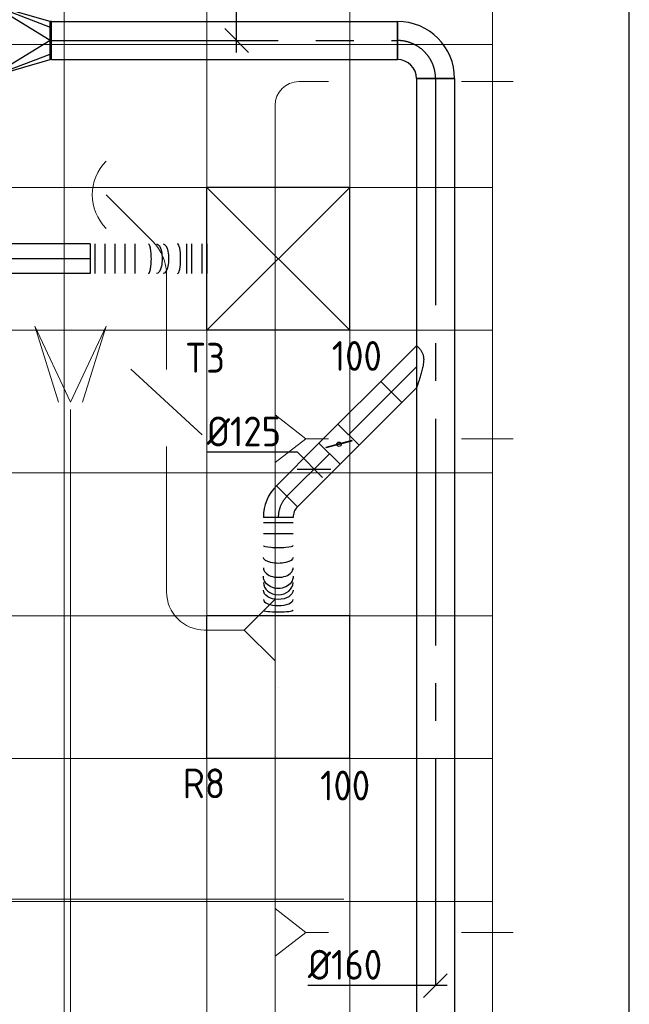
# Model space of a CAD drawing. Header units: millimetres. Extents: x -72425 to 38660, y 7096 to 51783.
# Tile 48 of 54: x -23387 to -20825, y 14856 to 18992. Entities that reach past the tile are written whole.
import ezdxf
from ezdxf.enums import TextEntityAlignment as Align

# ---------------------------------------------------------------- set-up
doc = ezdxf.new("R2010")
doc.units = ezdxf.units.MM
doc.header["$LTSCALE"] = 50
doc.linetypes.add('CENTER2', pattern=[28.575, 19.05, -3.175, 3.175, -3.175])
for name, color, linetype, lineweight in [('WL570---_BESTAAND-HARTLIJN', 161, 'Continuous', 0), ('WL570---_BESTAAND-MAATVOERING', 161, 'Continuous', 0), ('WL570---_BESTAAND-RETOUR', 140, 'Continuous', 0), ('WL570---_DEMONTEREN', 10, 'Continuous', 0)]:
    doc.layers.add(name, color=color, linetype=linetype, lineweight=lineweight)
for name, color, linetype in [('WL570---_RETOUR', 100, 'Continuous'), ('WL570---_RETOUR_HL', 1, 'Continuous'), ('WL570---_RETOUR_RST', 100, 'Continuous'), ('WL570---_RETOUR_RST_HL', 1, 'Continuous'), ('WL570---_TOEVOER', 200, 'Continuous'), ('WL570---_TOEVOER_HL', 1, 'Continuous'), ('WL570---_TOEVOER_RST', 3, 'Continuous'), ('WL570---_TOEVOER_RST_HL', 1, 'Continuous'), ('WM570---_RETOUR', 2, 'Continuous'), ('WM570---_RETOUR_PR', 2, 'Continuous'), ('WM570---_RETOUR_RST_PR', 1, 'Continuous'), ('WM570---_TOEVOER', 2, 'Continuous'), ('WM570---_TOEVOER_PR', 2, 'Continuous'), ('WM570---_TOEVOER_RST_PR', 1, 'Continuous')]:
    doc.layers.add(name, color=color, linetype=linetype)
doc.layers.get('WL570---_DEMONTEREN').off()
doc.styles.add('BURO-025', font='ISO96.shx', dxfattribs={"height": 125})

# ---------------------------------------------------------------- blocks, each defined once
blk = doc.blocks.new('A$C33D74301')
at = {"color": 8, "linetype": 'Continuous', "lineweight": 13}
for p, q in [((-19800, -24725), (-19800, -31894.5)), ((-19200, -24725), (-19200, -31659.1)), ((-18600, -24725), (-18600, -31423.8)), ((-18000, -24725), (-18000, -31121.4)), ((-34200, -25275), (-18000, -25275)), ((-34200, -25875), (-18000, -25875)), ((-34200, -26475), (-18000, -26475)), ((-34200, -27075), (-18000, -27075)), ((-34200, -27675), (-18000, -27675)), ((-34200, -28275), (-18000, -28275)), ((-34200, -28875), (-18000, -28875))]:
    blk.add_line(p, q, dxfattribs=at)
blk = doc.blocks.new('*U582')
at = {"layer": 'WM570---_RETOUR', "color": 0, "ltscale": 10}
for p, q in [((0, 123.4), (389.3, 123.4)), ((0, -50), (0, 123.4)), ((50, -50), (-50, 50))]:
    blk.add_line(p, q, dxfattribs=at)
at = {"layer": 'WM570---_RETOUR', "color": 0, "style": 'BURO-025'}
blk.add_text('%%c160', height=125, dxfattribs=at).set_placement((50, 148.4))
blk = doc.blocks.new('*U585')
at = {"layer": 'WM570---_RETOUR', "color": 0, "ltscale": 10}
for p, q in [((-50, -50), (50, 50)), ((50, 0), (-535.2, 0))]:
    blk.add_line(p, q, dxfattribs=at)
at = {"layer": 'WM570---_RETOUR', "color": 0, "style": 'BURO-025'}
blk.add_text('%%c160', height=125, dxfattribs=at).set_placement((-535.2, 25))
blk = doc.blocks.new('KARO')
for p, q in [((1, 0.5), (0, 0.5)), ((0, -0.5), (1, -0.5))]:
    blk.add_line(p, q)
at = {"invisible_edges": 15}
blk.add_3dface([(0, 0.5), (0, -0.5), (1, -0.5), (1, 0.5)], dxfattribs=at)
at = {"layer": 'WL570---_BESTAAND-HARTLIJN'}
blk.add_line((0, 0), (1, 0), dxfattribs=at)
blk = doc.blocks.new('OBO10000090H')
blk.add_lwpolyline([(50, -100, 0.414214), (-100, 50), (-100, -50, -0.414214), (-50, -100)], format="xyb", close=True)
at = {"invisible_edges": 15}
for points in [[(-91.3, -50.8), (-74, 47.7), (-100, 50), (-100, -50)], [(-82.9, -53), (-48.7, 41), (-74, 47.7), (-91.3, -50.8)], [(-75, -56.7), (-25, 29.9), (-48.7, 41), (-82.9, -53)], [(-67.9, -61.7), (-3.6, 14.9), (-25, 29.9), (-75, -56.7)], [(-61.7, -67.9), (14.9, -3.6), (-3.6, 14.9), (-67.9, -61.7)], [(-56.7, -75), (29.9, -25), (14.9, -3.6), (-61.7, -67.9)], [(-53, -82.9), (41, -48.7), (29.9, -25), (-56.7, -75)], [(-50.8, -91.3), (47.7, -74), (41, -48.7), (-53, -82.9)], [(-50, -100), (50, -100), (47.7, -74), (-50.8, -91.3)]]:
    blk.add_3dface(points, dxfattribs=at)
at = {"layer": 'WL570---_BESTAAND-HARTLIJN'}
blk.add_arc((-100, -100), 100, 0, 90, dxfattribs=at)
blk = doc.blocks.new('VBX2002000020027500')
blk.add_lwpolyline([(50, -150), (325, -150), (325, 150), (50, 150)], close=True)
for points in [[(50, 100), (0, 100), (0, -100), (50, -100)], [(325, -100), (375, -100), (375, 100), (325, 100)]]:
    blk.add_lwpolyline(points)
at = {"layer": 'WL570---_BESTAAND-HARTLIJN'}
blk.add_line((325, 0), (375, 0), dxfattribs=at)
at = {"layer": 'WL570---_BESTAAND-RETOUR'}
blk.add_line((50, -150), (325, 150), dxfattribs=at)
blk = doc.blocks.new('OTS16016010000H')
blk.add_lwpolyline([(-100, -80), (100, -80), (100, 80), (50, 130), (-50, 130), (-100, 80)], close=True)
at = {"layer": 'WL570---_BESTAAND-HARTLIJN'}
blk.add_line((-100, 0), (100, 0), dxfattribs=at)
at = {"layer": 'WL570---_BESTAAND-RETOUR'}
blk.add_lwpolyline([(-100, 0), (0, 130), (100, 0)], dxfattribs=at)
blk = doc.blocks.new('OSV16010001120G')
blk.add_lwpolyline([(0, -80), (112, -50), (112, 50), (0, 80)], close=True)
at = {"layer": 'WL570---_BESTAAND-HARTLIJN'}
blk.add_line((0, 0), (112, 0), dxfattribs=at)
blk = doc.blocks.new('OSV2001600850G')
blk.add_lwpolyline([(0, -100), (85, -80), (85, 80), (0, 100)], close=True)
at = {"layer": 'WL570---_BESTAAND-HARTLIJN'}
blk.add_line((0, 0), (85, 0), dxfattribs=at)
blk = doc.blocks.new('OBO16000090H')
blk.add_lwpolyline([(80, -160, 0.414214), (-160, 80), (-160, -80, -0.414214), (-80, -160)], format="xyb", close=True)
at = {"invisible_edges": 15}
for points in [[(-146.1, -81.2), (-118.3, 76.4), (-160, 80), (-160, -80)], [(-132.6, -84.8), (-77.9, 65.5), (-118.3, 76.4), (-146.1, -81.2)], [(-120, -90.7), (-40, 47.8), (-77.9, 65.5), (-132.6, -84.8)], [(-108.6, -98.7), (-5.7, 23.9), (-40, 47.8), (-120, -90.7)], [(-98.7, -108.6), (23.9, -5.7), (-5.7, 23.9), (-108.6, -98.7)], [(-90.7, -120), (47.8, -40), (23.9, -5.7), (-98.7, -108.6)], [(-84.8, -132.6), (65.5, -77.9), (47.8, -40), (-90.7, -120)], [(-81.2, -146.1), (76.4, -118.3), (65.5, -77.9), (-84.8, -132.6)], [(-80, -160), (80, -160), (76.4, -118.3), (-81.2, -146.1)]]:
    blk.add_3dface(points, dxfattribs=at)
at = {"layer": 'WL570---_BESTAAND-HARTLIJN'}
blk.add_arc((-160, -160), 160, 0, 90, dxfattribs=at)
blk = doc.blocks.new('OTS16016016000H')
blk.add_lwpolyline([(-130, -80), (130, -80), (130, 80), (80, 130), (-80, 130), (-130, 80)], close=True)
at = {"layer": 'WL570---_BESTAAND-HARTLIJN'}
blk.add_line((-130, 0), (130, 0), dxfattribs=at)
at = {"layer": 'WL570---_BESTAAND-RETOUR'}
blk.add_lwpolyline([(-130, 0), (0, 130), (130, 0)], dxfattribs=at)
blk = doc.blocks.new('OZA2500200045R')
blk.add_lwpolyline([(141.4, 0), (176.8, 35.4), (35.4, 176.8), (-141.4, 0)])
at = {"layer": 'WL570---_BESTAAND-HARTLIJN'}
blk.add_line((0, 0), (106.1, 106.1), dxfattribs=at)
at = {"layer": 'WL570---_BESTAAND-RETOUR'}
blk.add_arc((0, 141.4), 200, 225, 315, dxfattribs=at)
blk = doc.blocks.new('VRO3002000020040000-0')
for p, q in [((0, 180), (0, -180)), ((50, -150), (50, 150)), ((370, -100), (370, 100))]:
    blk.add_line(p, q)
blk.add_lwpolyline([(0, 150), (0, -150), (50, -150), (370, -100), (400, -100), (400, 100), (370, 100), (50, 150)], close=True)
at = {"layer": 'WL570---_BESTAAND-RETOUR'}
for p, q in [((50, 150), (370, 50)), ((50, -150), (370, -50))]:
    blk.add_line(p, q, dxfattribs=at)
blk.add_lwpolyline([(50, -150), (370, 0), (50, 150)], dxfattribs=at)
blk = doc.blocks.new('OBO20000045H')
blk.add_lwpolyline([(100, -82.8, 0.198912), (12.1, 129.3), (-129.3, -12.1, -0.198912), (-100, -82.8)], format="xyb", close=True)
at = {"invisible_edges": 15}
for points in [[(-123.4, -18.6), (29.8, 110), (12.1, 129.3), (-129.3, -12.1)], [(-118.1, -25.5), (45.7, 89.2), (29.8, 110), (-123.4, -18.6)], [(-113.4, -32.8), (59.8, 67.2), (45.7, 89.2), (-118.1, -25.5)], [(-109.4, -40.6), (71.9, 43.9), (59.8, 67.2), (-113.4, -32.8)], [(-106, -48.6), (81.9, 19.8), (71.9, 43.9), (-109.4, -40.6)], [(-103.4, -57), (89.8, -5.2), (81.9, 19.8), (-106, -48.6)], [(-101.5, -65.5), (95.4, -30.7), (89.8, -5.2), (-103.4, -57)], [(-100.4, -74.1), (98.9, -56.7), (95.4, -30.7), (-101.5, -65.5)], [(-100, -82.8), (100, -82.8), (98.9, -56.7), (-100.4, -74.1)]]:
    blk.add_3dface(points, dxfattribs=at)
at = {"layer": 'WL570---_BESTAAND-HARTLIJN'}
blk.add_arc((-200, -82.8), 200, 0, 45, dxfattribs=at)
blk = doc.blocks.new('*U609')
at = {"color": 0, "ltscale": 10}
for p, q in [((300, 300, -2500), (-300, 300, -2500)), ((-300, -300, -2500), (-300, 300, -2500)), ((300, -300, -2500), (-300, 300, -2500)), ((-300, -300, -2500), (300, 300, -2500)), ((300, -300, -2500), (300, 300, -2500)), ((300, -300, -2500), (-300, -300, -2500))]:
    blk.add_line(p, q, dxfattribs=at)
at = {"layer": 'WL570---_TOEVOER_RST_HL', "linetype": 'CENTER2'}
blk.add_circle((0, 0, -2500), 0.075, dxfattribs=at)
at = {"layer": 'WL570---_TOEVOER_RST', "color": 2, "style": 'BURO-025'}
for tag in ['MC', 'Q']:
    blk.add_attdef(tag, text='', height=125, dxfattribs=at).set_placement((0, 0), align=Align.MIDDLE)
at = {"layer": 'WM570---_TOEVOER_RST_PR', "color": 2, "style": 'BURO-025'}
blk.add_attdef('POSNR', text='', height=125, dxfattribs=at).set_placement((0, 0), align=Align.MIDDLE)
blk = doc.blocks.new('*U675')
at = {"color": 0, "ltscale": 10}
for p, q in [((0, 62.5, -2700), (0, -62.5, -2700)), ((20.9, 62.5, -2700), (20.9, -62.5, -2700)), ((62.6, 62.5, -2700), (62.6, -62.5, -2700)), ((104.4, 62.5, -2700), (104.4, -62.5, -2700)), ((146.2, 62.5, -2700), (146.2, -62.5, -2700)), ((187.9, 62.5, -2700), (187.9, -62.5, -2700)), ((405, 62.5, -2700), (405, -62.5, -2700)), ((426.5, 62.5, -2700), (426.5, -62.5, -2700)), ((469.5, 62.5, -2700), (469.5, -62.5, -2700)), ((491, 62.5, -2700), (491, -62.5, -2700))]:
    blk.add_line(p, q, dxfattribs=at)
for centre, major_axis, start_param, end_param in [((245.5, 0, -2700), (0, -62.5), 0, 3.141593), ((368.3, 0, -2700), (0, 62.5), 3.141593, 6.283185)]:
    blk.add_ellipse(centre, major_axis=major_axis, ratio=0.195843, start_param=start_param, end_param=end_param, dxfattribs=at)
at = {"color": 0, "ltscale": 10, "extrusion": (0, 0, -1)}
for centre in [(279.5, 0, -2700), (306.9, 0, -2700)]:
    blk.add_ellipse(centre, major_axis=(0, 62.5), ratio=0.377219, start_param=0, end_param=3.141593, dxfattribs=at)
at = {"layer": 'WM570---_TOEVOER_PR', "color": 2, "style": 'BURO-025'}
blk.add_attdef('POSNR', text='', height=125, dxfattribs=at).set_placement((0, 0), align=Align.MIDDLE)
blk = doc.blocks.new('*U678')
at = {"color": 0, "ltscale": 10}
for p, q in [((0, 62.5, -2700), (1453.6, 62.5, -2700)), ((0, -62.5, -2700), (0, 62.5, -2700)), ((0, -62.5, -2700), (1453.6, -62.5, -2700))]:
    blk.add_line(p, q, dxfattribs=at)
at = {"layer": 'WL570---_TOEVOER_HL', "linetype": 'CENTER2'}
blk.add_line((0, 0, -2700), (1453.6, 0, -2700), dxfattribs=at)
at = {"layer": 'WM570---_TOEVOER_PR', "color": 2, "style": 'BURO-025'}
blk.add_attdef('POSNR', text='', height=125, dxfattribs=at).set_placement((0, 0), align=Align.MIDDLE)
blk = doc.blocks.new('*U594')
at = {"color": 0, "ltscale": 10}
for p, q in [((300, 300, -2650), (-300, 300, -2650)), ((-300, -300, -2650), (-300, 300, -2650)), ((300, -300, -2650), (300, 300, -2650)), ((300, -300, -2650), (-300, -300, -2650))]:
    blk.add_line(p, q, dxfattribs=at)
at = {"layer": 'WL570---_RETOUR_RST_HL', "linetype": 'CENTER2'}
blk.add_circle((0, 0, -2650), 0.075, dxfattribs=at)
at = {"layer": 'WL570---_RETOUR_RST', "color": 2, "style": 'BURO-025'}
for tag in ['MC', 'Q']:
    blk.add_attdef(tag, text='', height=125, dxfattribs=at).set_placement((0, 0), align=Align.MIDDLE)
at = {"layer": 'WM570---_RETOUR_RST_PR', "color": 2, "style": 'BURO-025'}
blk.add_attdef('POSNR', text='', height=125, dxfattribs=at).set_placement((0, 0), align=Align.MIDDLE)
blk = doc.blocks.new('*U685')
at = {"color": 0, "ltscale": 10}
for p, q in [((45, 150, -2700), (-5, 150, -2700)), ((-5, -150, -2700), (-5, 150, -2700)), ((290, 0, -2700), (45, 150, -2700)), ((45, 150, -2700), (290, 56.6, -2700)), ((290, 80, -2700), (45, 150, -2700)), ((45, -150, -2700), (45, 150, -2700)), ((295, 80, -2700), (290, 80, -2700)), ((290, -80, -2700), (290, 80, -2700)), ((295, -80, -2700), (295, 80, -2700)), ((290, 0, -2700), (45, -150, -2700)), ((45, -150, -2700), (290, -56.6, -2700)), ((45, -150, -2700), (290, -80, -2700)), ((295, -80, -2700), (290, -80, -2700)), ((45, -150, -2700), (-5, -150, -2700))]:
    blk.add_line(p, q, dxfattribs=at)
at = {"layer": 'WM570---_RETOUR_PR', "color": 2, "style": 'BURO-025'}
blk.add_attdef('POSNR', text='', height=125, dxfattribs=at).set_placement((0, 0), align=Align.MIDDLE)
blk = doc.blocks.new('*U686')
at = {"color": 0, "ltscale": 10}
for p, q in [((0, 80, -2700), (1453.8, 80, -2700)), ((0, -80, -2700), (0, 80, -2700)), ((1453.8, 80, -2700), (1453.8, -80, -2700)), ((0, -80, -2700), (1453.8, -80, -2700))]:
    blk.add_line(p, q, dxfattribs=at)
at = {"layer": 'WL570---_RETOUR_HL', "linetype": 'CENTER2'}
blk.add_line((0, 0, -2700), (1453.8, 0, -2700), dxfattribs=at)
at = {"layer": 'WM570---_RETOUR_PR', "color": 2, "style": 'BURO-025'}
blk.add_attdef('POSNR', text='', height=125, dxfattribs=at).set_placement((0, 0), align=Align.MIDDLE)
blk = doc.blocks.new('*U687')
at = {"color": 0, "ltscale": 10}
for p, q in [((-160, -80, -2700), (-160, 80, -2700)), ((80, -160, -2700), (-80, -160, -2700))]:
    blk.add_line(p, q, dxfattribs=at)
for radius, start in [(240, 0), (80, 360)]:
    blk.add_arc((-160, -160, -2700), radius, start, 90, dxfattribs=at)
at = {"layer": 'WL570---_RETOUR_HL', "linetype": 'CENTER2'}
blk.add_arc((-160, -160, -2700), 160, 0, 90, dxfattribs=at)
at = {"layer": 'WM570---_RETOUR_PR', "color": 2, "style": 'BURO-025'}
blk.add_attdef('POSNR', text='', height=125, dxfattribs=at).set_placement((0, 0), align=Align.MIDDLE)
blk = doc.blocks.new('*U688')
at = {"color": 0, "ltscale": 10}
for p, q in [((0, 62.5, -2700), (253.9, 62.5, -2700)), ((253.9, 62.5, -2700), (253.9, -62.5, -2700)), ((0, -62.5, -2700), (253.9, -62.5, -2700))]:
    blk.add_line(p, q, dxfattribs=at)
at = {"layer": 'WL570---_RETOUR_HL', "linetype": 'CENTER2'}
blk.add_line((0, 0, -2700), (253.9, 0, -2700), dxfattribs=at)
at = {"layer": 'WM570---_RETOUR_PR', "color": 2, "style": 'BURO-025'}
blk.add_attdef('POSNR', text='', height=125, dxfattribs=at).set_placement((0, 0), align=Align.MIDDLE)
blk = doc.blocks.new('*U689')
at = {"color": 0, "ltscale": 10}
for p, q in [((0, 88.4, -2700), (62.1, 150.4, -2700)), ((62.1, 150.4, -2700), (150.4, 62.1, -2700)), ((0, -88.4, -2700), (150.4, 62.1, -2700))]:
    blk.add_line(p, q, dxfattribs=at)
blk.add_spline([(-0.3, -88.2, -2700), (-1, -87.6, -2700), (-2.2, -86.6, -2700), (-3.9, -85.1, -2700), (-6, -83.3, -2700), (-8.4, -81, -2700), (-11.1, -78.2, -2700), (-14.1, -75, -2700), (-17.1, -71.2, -2700), (-20.1, -66.9, -2700), (-23, -61.9, -2700), (-25.5, -56.2, -2700), (-27.7, -49.8, -2700), (-29.2, -42.6, -2700), (-30, -34.4, -2700), (-30, -25.5, -2700), (-29.2, -15.8, -2700), (-27.7, -5.5, -2700), (-25.5, 5.1, -2700), (-23, 15.9, -2700), (-20.1, 26.6, -2700), (-17.1, 37, -2700), (-14.1, 46.8, -2700), (-11.1, 55.9, -2700), (-8.4, 64.1, -2700), (-6, 71.3, -2700), (-3.9, 77.3, -2700), (-2.2, 82.1, -2700), (-1, 85.6, -2700), (-0.3, 87.7, -2700), (0, 88.4, -2700)], degree=3, dxfattribs=at)
at = {"layer": 'WL570---_RETOUR_HL', "linetype": 'CENTER2'}
blk.add_line((0, 0, -2700), (106.3, 106.3, -2700), dxfattribs=at)
at = {"layer": 'WM570---_RETOUR_PR', "color": 2, "style": 'BURO-025'}
blk.add_attdef('POSNR', text='', height=125, dxfattribs=at).set_placement((0, 0), align=Align.MIDDLE)
blk = doc.blocks.new('*U690')
at = {"ltscale": 10}
for p, q in [((-56.4, 62.5, -2700), (56.4, 62.5, -2700)), ((-56.4, -62.5, -2700), (-56.4, 62.5, -2700)), ((56.4, 62.5, -2700), (56.4, -62.5, -2700)), ((-49.4, 27.3, -2700), (-48.4, 29.1, -2700)), ((48.4, -29.1, -2700), (-49.4, 27.3, -2700)), ((49.4, -27.3, -2700), (-48.4, 29.1, -2700)), ((48.4, -29.1, -2700), (49.4, -27.3, -2700)), ((-56.4, -62.5, -2700), (56.4, -62.5, -2700))]:
    blk.add_line(p, q, dxfattribs=at)
blk.add_circle((0, 0, -2700), 9.41, dxfattribs=at)
at = {"layer": 'WL570---_RETOUR', "color": 2, "style": 'BURO-025'}
blk.add_attdef('I', text='', height=125, dxfattribs=at).set_placement((0, 0), align=Align.MIDDLE)
at = {"layer": 'WM570---_RETOUR_PR', "color": 2, "style": 'BURO-025'}
blk.add_attdef('POSNR', text='', height=125, dxfattribs=at).set_placement((0, 0), align=Align.MIDDLE)
blk = doc.blocks.new('*U691')
at = {"color": 0, "ltscale": 10}
for p, q in [((0, 62.5, -2700), (252.6, 62.5, -2700)), ((252.6, 62.5, -2700), (252.6, -62.5, -2700)), ((0, -62.5, -2700), (252.6, -62.5, -2700))]:
    blk.add_line(p, q, dxfattribs=at)
at = {"layer": 'WL570---_RETOUR_HL', "linetype": 'CENTER2'}
blk.add_line((0, 0, -2700), (252.6, 0, -2700), dxfattribs=at)
at = {"layer": 'WM570---_RETOUR_PR', "color": 2, "style": 'BURO-025'}
blk.add_attdef('POSNR', text='', height=125, dxfattribs=at).set_placement((0, 0), align=Align.MIDDLE)
blk = doc.blocks.new('*U692')
at = {"layer": 'WM570---_RETOUR', "color": 0, "ltscale": 10}
for p, q in [((-70.6, 70.6), (-450.9, 70.6)), ((35.4, -35.4), (-70.6, 70.6)), ((-70.7, 0), (70.7, 0))]:
    blk.add_line(p, q, dxfattribs=at)
at = {"layer": 'WM570---_RETOUR', "color": 0, "style": 'BURO-025'}
blk.add_text('%%c125', height=125, dxfattribs=at).set_placement((-450.9, 95.6))
blk = doc.blocks.new('*U693')
at = {"color": 0, "ltscale": 10}
for p, q in [((0, 62.5, -2700), (0, -62.5, -2700)), ((23.2, 62.5, -2700), (23.2, -62.5, -2700)), ((69.5, 62.5, -2700), (69.5, -62.5, -2700)), ((413.6, 62.5, -2700), (413.6, -62.5, -2700))]:
    blk.add_line(p, q, dxfattribs=at)
for centre, major_axis, ratio, start_param, end_param in [((118.5, 0, -2700), (0, -62.5), 0.137559, 0, 3.141593), ((212.2, 0, -2700), (0, -62.5), 0.63746, 0, 3.141593), ((273.5, 0, -2700), (0, 62.5), 0.82511, 3.141593, 6.283185), ((345.3, 0, -2700), (0, 62.5), 0.402458, 3.141593, 6.283185)]:
    blk.add_ellipse(centre, major_axis=major_axis, ratio=ratio, start_param=start_param, end_param=end_param, dxfattribs=at)
at = {"color": 0, "ltscale": 10, "extrusion": (0, 0, -1)}
for centre, major_axis, ratio, start_param, end_param in [((168.1, 0, -2700), (0, 62.5), 0.402458, 0, 3.141593), ((247.4, 0, -2700), (0, 62.5), 0.82511, 0, 3.141593), ((305.3, 0, -2700), (0, -62.5), 0.63746, 3.141593, 6.283185), ((390.3, 0, -2700), (0, -62.5), 0.137559, 3.141593, 6.283185)]:
    blk.add_ellipse(centre, major_axis=major_axis, ratio=ratio, start_param=start_param, end_param=end_param, dxfattribs=at)
at = {"layer": 'WM570---_RETOUR_PR', "color": 2, "style": 'BURO-025'}
blk.add_attdef('POSNR', text='', height=125, dxfattribs=at).set_placement((0, 0), align=Align.MIDDLE)
blk = doc.blocks.new('*U694')
at = {"color": 0, "ltscale": 10}
for p, q in [((-51.8, -62.5, -2700), (-51.8, 62.5, -2700)), ((80.8, 7.6, -2700), (-7.6, -80.8, -2700))]:
    blk.add_line(p, q, dxfattribs=at)
for radius in [187.6, 62.6]:
    blk.add_arc((-51.8, -125.1, -2700), radius, 45, 90, dxfattribs=at)
at = {"layer": 'WL570---_RETOUR_HL', "linetype": 'CENTER2'}
blk.add_arc((-51.8, -125.1, -2700), 125.1, 45, 90, dxfattribs=at)
at = {"layer": 'WM570---_RETOUR_PR', "color": 2, "style": 'BURO-025'}
blk.add_attdef('POSNR', text='', height=125, dxfattribs=at).set_placement((0, 0), align=Align.MIDDLE)
blk = doc.blocks.new('*U695')
at = {"color": 0, "ltscale": 10}
for p, q in [((0, 80, -2700), (5308.7, 80, -2700)), ((0, -80, -2700), (0, 80, -2700)), ((0, -80, -2700), (5308.7, -80, -2700))]:
    blk.add_line(p, q, dxfattribs=at)
at = {"layer": 'WL570---_RETOUR_HL', "linetype": 'CENTER2'}
blk.add_line((0, 0, -2700), (5308.7, 0, -2700), dxfattribs=at)
at = {"layer": 'WM570---_RETOUR_PR', "color": 2, "style": 'BURO-025'}
blk.add_attdef('POSNR', text='', height=125, dxfattribs=at).set_placement((0, 0), align=Align.MIDDLE)

msp = doc.modelspace()

# ---------------------------------------------------------------- block references
at = {"layer": 'WM570---_TOEVOER'}
msp.add_blockref('A$C33D74301', (-3400.3, 44163.1), dxfattribs=at)

# ---------------------------------------------------------------- next in the draw order: linework, layer by layer
msp.add_line((-20825.3, 12504.5), (-20825.3, 20098))
at = {"layer": 'WL570---_BESTAAND-MAATVOERING'}
msp.add_line((-71225.3, 15298), (-22025.3, 15298), dxfattribs=at)

# ---------------------------------------------------------------- next in the draw order: block references
at = {"layer": 'WL570---_DEMONTEREN'}
for name, p, rotation in [('OBO10000090H', (-22313.9, 18732.2), 90), ('OZA2500200045R', (-23023.2, 18256.9), 270), ('VRO3002000020040000-0', (-23173.2, 17754.9), 270), ('VBX2002000020027500', (-22769.6, 17199), 90), ('OSV16010001120G', (-22313.9, 17403.9), 90), ('OTS16016010000H', (-22313.9, 17231.9), 270), ('OSV2001600850G', (-22769.6, 16770.1), 270), ('OBO16000090H', (-22769.6, 16428.2), 180), ('OTS16016016000H', (-22313.9, 16428.2), 90)]:
    msp.add_blockref(name, p, dxfattribs=dict(at, rotation=rotation))
for p, xscale, yscale, zscale, rotation in [((-22089, 18732.2), 124.9769592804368, 100, 100, 180), ((-22313.9, 18632.2), 1116.43967334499, 100, 100, 270), ((-22917.2, 18150.9), 125.8160412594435, 200, 200, 314.9999999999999), ((-22769.6, 17920.5), 397.495486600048, 200, 200, 270), ((-22313.9, 17331.9), 71.92711844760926, 160, 160, 90), ((-23173.2, 13252.6), 4102.303614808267, 200, 200, 90), ((-22089, 17231.6), 94.97695928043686, 100, 100, 180), ((-22769.6, 16770.1), 429.0000472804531, 200, 200, 90), ((-22313.9, 16558.2), 573.7199666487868, 160, 160, 90), ((-22769.6, 16685.1), 96.89730457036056, 160, 160, 270), ((-22313.9, 16298.2), 1041.024929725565, 160, 160, 270), ((-22313.9, 15057.7), -71.92711844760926, 160, 160, 90), ((-22313.9, 13716.5), 1157.393157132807, 100, 100, 90)]:
    msp.add_blockref('KARO', p, dxfattribs=dict(at, xscale=xscale, yscale=yscale, zscale=zscale, rotation=rotation))
for p, xscale, yscale, zscale in [((-21530.4, 18732.2), 217.6987000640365, 100, 100), ((-21530.4, 17231.6), 217.6987000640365, 100, 100), ((-22609.6, 16428.2), 165.6776400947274, 160, 160), ((-22089, 15158.1), -94.97695928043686, 100, 100), ((-21530.4, 15158.1), 217.6987000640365, 100, 100)]:
    msp.add_blockref('KARO', p, dxfattribs=dict(at, xscale=xscale, yscale=yscale, zscale=zscale))
msp.add_blockref('OBO20000045H', (-22769.6, 18003.3), dxfattribs=at)
at = {"layer": 'WL570---_DEMONTEREN', "xscale": -1}
for name, p, rotation in [('OTS16016010000H', (-22313.9, 15157.7), 270), ('OSV16010001120G', (-22313.9, 14985.8), 90)]:
    msp.add_blockref(name, p, dxfattribs=dict(at, rotation=rotation))
at = {"layer": 'WL570---_RETOUR'}
for name, p in [('*U685', (-23548.2, 18904.9, 2700)), ('*U686', (-23253.2, 18904.9, 2700)), ('*U687', (-21639.4, 18904.9, 2700))]:
    msp.add_blockref(name, p, dxfattribs=at)
for name, p, rotation in [('*U695', (-21639.4, 18744.9, 2700), 270), ('*U689', (-21719.4, 17534.4, 2700), 180), ('*U688', (-22005.2, 17248.6, 2700), 45), ('*U690', (-22045.1, 17208.7, 2700), 45), ('*U691', (-22085.1, 17168.7, 2700), 225), ('*U694', (-22300.3, 16953.5, 2700), 90), ('*U693', (-22300.3, 16901.7, 2700), 270)]:
    msp.add_blockref(name, p, dxfattribs=dict(at, rotation=rotation))
at = {"layer": 'WL570---_RETOUR_RST'}
ref = msp.add_blockref('*U594', (-22300.3, 16188.1, 2650), dxfattribs=at)
ref.add_attrib('Q', '100', dxfattribs={"color": 2, "height": 125, "style": 'BURO-025'}).set_placement((-22019.4, 15774.8), align=Align.MIDDLE)
ref.add_attrib('MC', 'R8', dxfattribs={"color": 2, "height": 125, "style": 'BURO-025'}).set_placement((-22612.7, 15784.2), align=Align.MIDDLE)
at = {"layer": 'WL570---_TOEVOER', "rotation": 180}
msp.add_blockref('*U678', (-23091.3, 17988.1, 2700), dxfattribs=at)
at = {"layer": 'WL570---_TOEVOER'}
msp.add_blockref('*U675', (-23091.3, 17988.1, 2700), dxfattribs=at)
at = {"layer": 'WL570---_TOEVOER_RST'}
ref = msp.add_blockref('*U609', (-22300.3, 17988.1, 2500), dxfattribs=at)
ref.add_attrib('Q', '100', dxfattribs={"color": 2, "height": 125, "style": 'BURO-025'}).set_placement((-21970.3, 17579.7), align=Align.MIDDLE)
ref.add_attrib('MC', 'T3', dxfattribs={"color": 2, "height": 125, "style": 'BURO-025'}).set_placement((-22608, 17572.2), align=Align.MIDDLE)
at = {"layer": 'WM570---_RETOUR'}
for name, p in [('*U582', (-22475.3, 18904.9, 2700)), ('*U692', (-22149.5, 17104.3, 2700)), ('*U585', (-21640.4, 14934.4, 2700))]:
    msp.add_blockref(name, p, dxfattribs=at)

doc.saveas('drawing.dxf')
